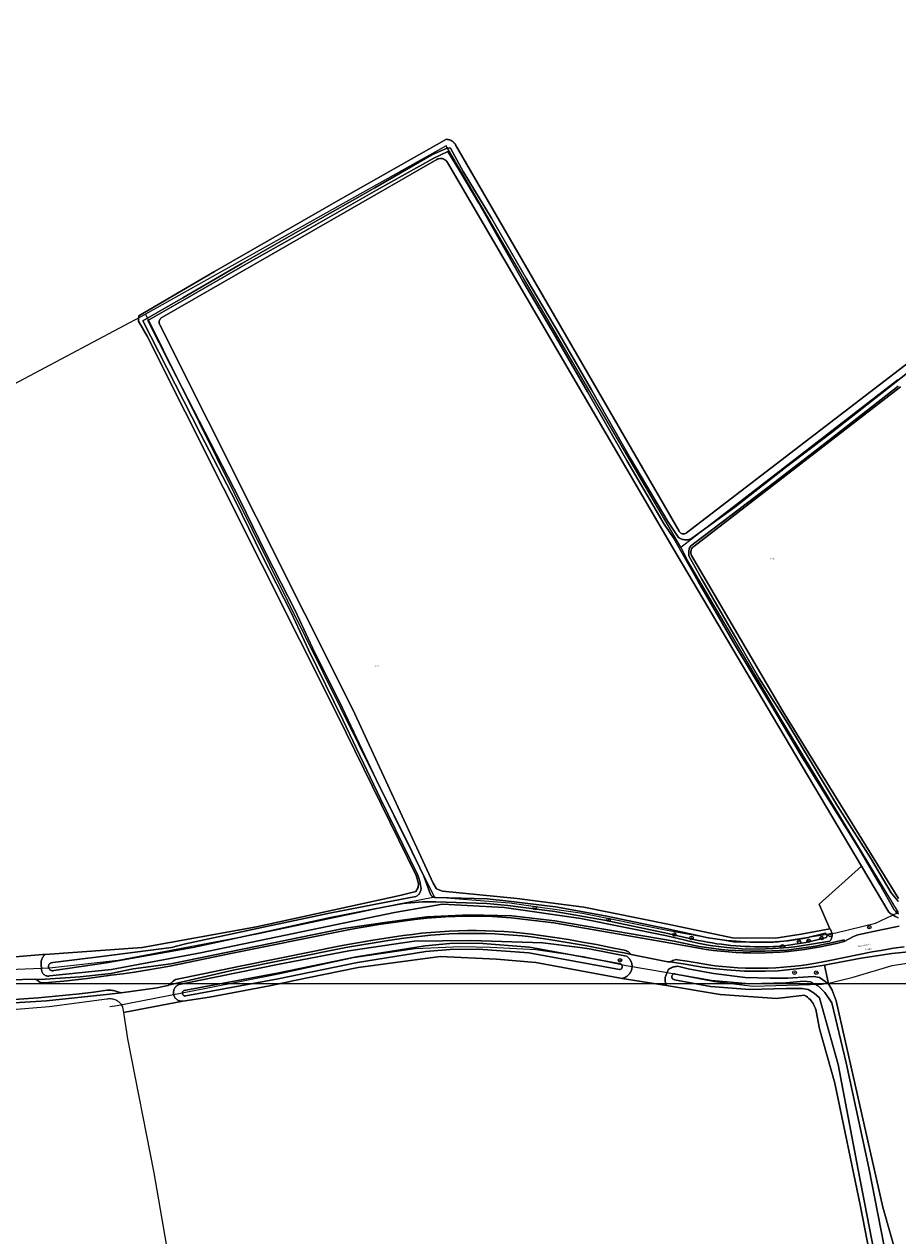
# Model space of a CAD drawing. Header units: metres. Extents: x 250001 to 257773, y 598992 to 609118.
# Tile 8 of 256: x 252124 to 252317, y 599936 to 600204. Entities that reach past the tile are written whole.
import ezdxf
from ezdxf.enums import TextEntityAlignment as Align
from ezdxf.lldxf.tags import DXFTag

# ---------------------------------------------------------------- set-up
doc = ezdxf.new("R2010")
doc.units = ezdxf.units.M
for name, color, linetype, lineweight in [('B-WE-GR-BOOM-S', 252, 'Continuous', 25), ('B-WE-GR-BOUWLAND-GV', 252, 'Continuous', 13), ('B-WE-GR-GRAS-GV', 252, 'Continuous', 13), ('B-WE-GR-GROENVOORZIENING-GV', 252, 'Continuous', 18), ('B-WE-KG-GRENS_PERCEEL-G', 150, 'KG-PERCEEL', 18), ('B-WE-KG-GRENS_PERCEEL-S', 150, 'Continuous', 25), ('B-WE-OG-TERREIN_ERF-GV', 7, 'Continuous', 18), ('B-WE-OG-TOPOGRAFIE-T18', 2, 'Continuous', 18), ('B-WE-OG-WATER-GV', 252, 'Continuous', 18), ('B-WE-OG-WATER_SLOOT-GV', 252, 'Continuous', 18), ('B-WE-VH-VERHARDING_GESLOTEN-GV', 252, 'Continuous', 18), ('B-WE-VH-VERHARDING_OPEN-GV', 252, 'Continuous', 18), ('N-WE-OG-GBKN-G', 7, 'Continuous', 25), ('X-XX-AL-REFERENTIE-G', 7, 'Continuous', 18)]:
    doc.layers.add(name, color=color, linetype=linetype, lineweight=lineweight)
doc.styles.add('NLCS-ISO', font='NLCS-ISO.ttf')
doc.styles.add('NLCS-ISO-ANNOTATIEF-T18', font='NLCS-ISO.ttf', dxfattribs={"height": 1.8})
doc.styles.get("Standard").update_dxf_attribs({"font": 'NLCS-ISO.ttf'})
tags = doc.linetypes.add('KG-PERCEEL', pattern='A,5.5,-2,["P",Standard,S=1.8,R=0,X=-0.5,Y=-0.9],-2,5.5,-2,[5,NLCS.SHX,S=0.75,R=0,X=0,Y=0],-2', length=19).pattern_tags.tags
tags[6] = DXFTag(74, 10)

# ---------------------------------------------------------------- blocks, each defined once
blk = doc.blocks.new('SKG-PERCEELNUMMER-SO')
at = {"style": 'NLCS-ISO', "oblique": 10, "flags": 1}
blk.add_attdef('GEMEENTECODE', text='', height=1.8, dxfattribs=at).set_placement((0, 2.6), align=Align.MIDDLE_CENTER)
at = {"style": 'NLCS-ISO', "oblique": 10}
blk.add_attdef('SECTIE', text='', height=1.8, dxfattribs=at).set_placement((-0.5, 0), align=Align.MIDDLE_RIGHT)
blk.add_attdef('PERCEELNUMMER', text='', height=1.8, dxfattribs=at).set_placement((0.5, 0), align=Align.MIDDLE_LEFT)
blk = doc.blocks.new('BS2021-132-Xref-KAD-20210617')
at = {"layer": 'B-WE-KG-GRENS_PERCEEL-G', "flags": 128}
for points in [[(252269.522, 600088.483), (252217.736, 600177.174), (252151.304, 600139.962)], [(252122.174, 600124.508), (252151.304, 600139.962)], [(252151.304, 600139.962), (252210.055, 600021.301), (252215.111, 600011.09)], [(252269.522, 600088.483), (252317.502, 600125.521)], [(252269.522, 600088.483), (252271.019, 600085.491), (252291.401, 600050.868), (252317.555, 600007.725)], [(252113.927, 599994.831), (252130.07, 599995.503), (252145.223, 599997.239), (252157.278, 599999.463), (252175.947, 600003.019), (252206.52, 600009.528), (252214.806, 600011.094)], [(252214.806, 600011.094), (252215.111, 600011.09)], [(252215.111, 600011.09), (252216.905, 600011.067), (252231.784, 600009.895), (252247.835, 600007.631), (252266.551, 600003.858), (252271.378, 600002.972)], [(252312.571, 600005.418), (252317.555, 600007.725)], [(252271.378, 600002.972), (252281.233, 600001.227), (252291.002, 600001.236), (252303.768, 600003.271), (252312.571, 600005.418)], [(252181.028, 599994.223), (252197.215, 599997.782), (252210.884, 599999.758), (252220.941, 600000.213), (252227.491, 600000.098), (252237.521, 599999.567), (252248.042, 599998.012), (252257.485, 599995.999), (252266.627, 599994.467), (252276.97, 599992.457), (252285.471, 599991.485), (252300.669, 599991.865)], [(252302.56, 599992.163), (252307.636, 599993.457), (252316.22, 599996.06), (252326.61, 599997.62), (252338.54, 599997.93), (252355.81, 599996.99), (252362.52, 599996.13)], [(252143.387, 599986.971), (252144.992, 599987.159), (252165.045, 599991.074), (252181.028, 599994.223)], [(252300.669, 599991.865), (252302.56, 599992.163)]]:
    blk.add_lwpolyline(points, dxfattribs=at)
at = {"layer": 'N-WE-OG-GBKN-G'}
blk.add_lwpolyline([(251305.421, 608118.318), (256711.718, 608118.318), (256711.718, 599991.994), (251305.421, 599991.994)], close=True, dxfattribs=at)
at = {"layer": 'B-WE-KG-GRENS_PERCEEL-S', "xscale": 0.2, "yscale": 0.2, "zscale": 0.2}
for p, values in [((252289.587, 600085.944), {'PERCEELNUMMER': '75', 'SECTIE': 'N'}), ((252202.328, 600062.223), {'PERCEELNUMMER': '76', 'SECTIE': 'N'}), ((252310.633, 599999.655), {'PERCEELNUMMER': '680', 'SECTIE': 'N'})]:
    blk.add_blockref('SKG-PERCEELNUMMER-SO', p, dxfattribs=at).add_auto_attribs(values)
blk = doc.blocks.new('SGR-BOOM_01-SO')
at = {"linetype": 'ByBlock', "lineweight": 18}
h = blk.add_hatch(color=0, dxfattribs=at)
h.dxf.hatch_style = 1
edge = h.paths.add_edge_path()
edge.add_arc((0, 0), 0.25, 0, 360)
at = {"color": 0, "linetype": 'ByBlock', "lineweight": 18}
for radius in [2, 0.25]:
    blk.add_circle((0, 0), radius, dxfattribs=at)
blk = doc.blocks.new('BS2021-132-Xref-BGT-GRIJS-20210617-aangepast')
at = {"layer": 'B-WE-GR-BOUWLAND-GV', "flags": 128}
for points in [[(252113.635, 599997.238), (252128.587, 599998.427), (252129.142, 599998.467), (252150.55, 600000), (252175.815, 600004.546), (252207.463, 600011.463), (252209.513, 600012.032), (252210.974, 600012.389), (252211.499, 600013.283), (252211.595, 600014.187), (252211.093, 600015.935), (252193.718, 600051.345), (252151.685, 600135.118), (252149.763, 600138.435), (252149.805, 600139.65), (252166.548, 600149.405), (252193.817, 600165.084), (252217.764, 600178.643), (252217.95, 600178.629), (252218.134, 600178.601), (252218.316, 600178.558), (252218.494, 600178.501), (252218.666, 600178.431), (252218.833, 600178.348), (252218.993, 600178.252), (252219.145, 600178.143), (252219.288, 600178.024), (252219.421, 600177.893), (252219.544, 600177.753), (252219.655, 600177.604), (252219.755, 600177.446), (252269.162, 600092.031), (252269.27, 600091.862), (252269.406, 600091.715), (252269.566, 600091.595), (252269.654, 600091.546), (252269.841, 600091.472), (252269.938, 600091.448), (252270.137, 600091.427), (252270.337, 600091.441), (252270.532, 600091.491), (252270.714, 600091.575), (252270.798, 600091.629), (252346.275, 600149.546)], [(252315.329, 599911.227), (252309.214, 599942.749), (252303.558, 599970.033), (252300.163, 599982.053), (252299.421, 599985.946), (252299.338, 599986.302), (252299.23, 599986.651), (252299.097, 599986.992), (252298.941, 599987.322), (252298.761, 599987.641), (252298.559, 599987.945), (252298.335, 599988.235), (252298.092, 599988.508), (252297.83, 599988.763), (252297.55, 599988.998), (252297.254, 599989.213), (252296.944, 599989.406), (252296.833, 599989.465), (252290.668, 599988.707), (252278.243, 599989.639), (252266.336, 599991.613), (252256.611, 599993.19), (252237.484, 599996.706), (252228.854, 599997.425), (252216.345, 599998.027), (252198.296, 599995.592), (252183.452, 599992.574), (252183.226, 599992.474), (252178.697, 599991.532), (252165.446, 599989.045), (252159.549, 599988.139), (252146.4, 599985.656), (252147.313, 599979.787), (252153.15, 599950.218), (252162.144, 599897.776)]]:
    blk.add_lwpolyline(points, dxfattribs=at)
at = {"layer": 'B-WE-GR-GRAS-GV', "flags": 128}
blk.add_lwpolyline([(252216.676, 600174.394), (252216.54, 600174.403), (252216.404, 600174.401), (252216.268, 600174.388), (252216.001, 600174.332), (252215.872, 600174.288), (252215.626, 600174.171), (252154.925, 600139.268), (252154.767, 600139.16), (252154.695, 600139.098), (252154.565, 600138.958), (252154.458, 600138.799), (252154.376, 600138.627), (252154.321, 600138.444), (252154.304, 600138.349), (252154.292, 600138.159), (252154.309, 600137.968), (252154.354, 600137.783), (252154.427, 600137.606), (252197.109, 600052.643), (252214.794, 600014.216), (252215.575, 600012.959), (252216.871, 600012.485), (252233.379, 600010.808), (252248.086, 600008.891), (252266.681, 600005.19), (252280.926, 600002.161), (252290.443, 600002.08), (252296.145, 600002.969), (252302.473, 600004.108), (252300.103, 600009.601), (252309.474, 600017.968), (252289.768, 600051.115), (252267.795, 600088.337), (252218.002, 600173.539), (252217.846, 600173.763), (252217.756, 600173.865), (252217.658, 600173.96), (252217.441, 600174.125), (252217.324, 600174.194), (252217.201, 600174.254), (252217.074, 600174.304), (252216.944, 600174.344), (252216.811, 600174.374)], close=True, dxfattribs=at)
blk.add_lwpolyline([(252318.056, 600123.915), (252272.385, 600088.668), (252272.207, 600088.508), (252272.053, 600088.325), (252271.928, 600088.121), (252271.833, 600087.901), (252271.798, 600087.787), (252271.752, 600087.552), (252271.742, 600087.433), (252271.748, 600087.193), (252271.788, 600086.958), (252271.821, 600086.842), (252271.91, 600086.621), (252292.112, 600052.09), (252317.655, 600010.853)], dxfattribs=at)
at = {"layer": 'B-WE-GR-GROENVOORZIENING-GV', "flags": 128}
for points in [[(252121.463, 599992.858), (252126.82, 599992.98), (252128.52, 599992.965), (252129.117, 599993.012), (252136.882, 599993.506), (252143.655, 599994.278), (252148.585, 599995.32), (252156.905, 599996.423), (252194.985, 600004.235), (252204.171, 600005.544), (252213.464, 600006.787), (252222.821, 600007.245), (252232.219, 600006.99), (252241.68, 600005.933), (252268.044, 600001.409), (252273.614, 600000.258), (252275.211, 600000.005), (252276.812, 599999.785), (252278.417, 599999.598), (252280.026, 599999.445), (252281.638, 599999.326), (252283.252, 599999.24), (252284.867, 599999.188), (252286.483, 599999.169), (252288.099, 599999.184), (252289.715, 599999.233), (252291.329, 599999.315), (252292.932, 599999.453), (252294.532, 599999.624), (252296.128, 599999.828), (252297.72, 600000.064), (252299.307, 600000.332), (252300.887, 600000.633), (252302.462, 600000.965), (252304.029, 600001.33), (252305.588, 600001.727), (252305.626, 600001.314), (252307.66, 600002.461), (252308.642, 600002.82), (252314.133, 600003.988), (252317.739, 600004.736)], [(252317.554, 600006.578), (252317.22, 600006.729), (252316.892, 600006.893), (252316.571, 600007.072), (252316.259, 600007.264), (252315.956, 600007.47), (252315.661, 600007.689), (252315.515, 600007.806), (252309.474, 600017.968), (252300.103, 600009.601), (252302.473, 600004.108), (252302.581, 600003.966), (252302.679, 600003.81), (252302.763, 600003.648), (252302.833, 600003.478), (252302.887, 600003.303), (252302.926, 600003.124), (252302.949, 600002.942), (252302.957, 600002.758), (252302.948, 600002.575), (252302.923, 600002.394), (252302.883, 600002.215), (252302.827, 600002.04), (252302.756, 600001.871), (252302.671, 600001.709), (252302.572, 600001.554), (252302.479, 600001.433), (252295.251, 600000.241), (252293.382, 600000.041), (252289.931, 599999.79), (252286.646, 599999.605), (252282.996, 599999.745), (252279.674, 600000.027), (252276.013, 600000.478), (252273.31, 600000.985), (252266.408, 600002.561), (252247.482, 600006.424), (252230.48, 600008.86), (252216.899, 600009.592), (252206.3, 600007.742), (252169.096, 600000), (252163.45, 599998.825), (252143.782, 599995.176), (252130.1, 599993.724), (252129.95, 599993.698), (252129.798, 599993.688), (252129.645, 599993.693), (252129.494, 599993.715), (252129.347, 599993.752), (252129.204, 599993.805), (252129.067, 599993.872), (252128.938, 599993.953), (252128.818, 599994.048), (252128.709, 599994.154), (252128.612, 599994.271), (252128.527, 599994.398), (252128.456, 599994.533), (252128.4, 599994.675), (252128.359, 599994.821), (252128.333, 599994.972), (252128.323, 599995.124), (252128.324, 599995.169), (252128.218, 599996.391), (252128.22, 599996.595), (252128.237, 599996.798), (252128.27, 599996.999), (252128.318, 599997.198), (252128.382, 599997.391), (252128.461, 599997.579), (252128.555, 599997.76), (252128.662, 599997.933), (252128.783, 599998.098), (252128.916, 599998.252), (252129.06, 599998.395), (252129.142, 599998.467), (252128.587, 599998.427), (252113.635, 599997.238)], [(252118.213, 599986), (252130.029, 599986.963), (252142.776, 599988.637), (252142.99, 599988.678), (252143.207, 599988.703), (252143.425, 599988.712), (252143.643, 599988.706), (252143.86, 599988.683), (252144.075, 599988.645), (252144.286, 599988.591), (252144.493, 599988.521), (252144.695, 599988.437), (252144.889, 599988.338), (252145.076, 599988.225), (252145.254, 599988.099), (252145.422, 599987.96), (252145.58, 599987.809), (252145.726, 599987.647), (252145.86, 599987.474), (252145.981, 599987.293), (252146.089, 599987.103), (252146.182, 599986.905), (252146.22, 599986.812), (252146.4, 599985.656), (252159.549, 599988.139), (252159.393, 599988.128), (252159.219, 599988.131), (252159.047, 599988.149), (252158.876, 599988.184), (252158.71, 599988.234), (252158.549, 599988.299), (252158.395, 599988.379), (252158.249, 599988.473), (252158.112, 599988.579), (252157.986, 599988.698), (252157.87, 599988.828), (252157.768, 599988.968), (252157.679, 599989.117), (252157.603, 599989.273), (252157.543, 599989.436), (252157.497, 599989.603), (252157.468, 599989.774), (252157.454, 599989.947), (252157.456, 599990.121), (252157.474, 599990.293), (252157.508, 599990.463), (252157.558, 599990.63), (252157.622, 599990.791), (252157.701, 599990.945), (252157.794, 599991.092), (252157.9, 599991.229), (252158.019, 599991.356), (252158.148, 599991.472), (252158.288, 599991.575), (252158.436, 599991.665), (252158.592, 599991.741), (252158.755, 599991.802), (252180.477, 599996.283), (252196.199, 599999.281), (252201.158, 600000), (252210.6, 600001.369), (252223.175, 600001.536), (252239.06, 600001.034), (252247.191, 600000), (252249.259, 599999.737), (252257.517, 599998.126), (252257.687, 599998.006), (252257.848, 599997.874), (252257.999, 599997.73), (252258.138, 599997.575), (252258.264, 599997.409), (252258.378, 599997.235), (252258.478, 599997.052), (252258.563, 599996.862), (252258.634, 599996.666), (252258.689, 599996.465), (252258.729, 599996.261), (252258.753, 599996.054), (252258.761, 599995.846), (252258.753, 599995.637), (252258.73, 599995.431), (252258.69, 599995.226), (252258.635, 599995.025), (252258.564, 599994.829), (252258.479, 599994.639), (252258.379, 599994.456), (252258.266, 599994.281), (252258.14, 599994.116), (252258.001, 599993.96), (252257.851, 599993.816), (252257.69, 599993.684), (252257.519, 599993.564), (252257.34, 599993.458), (252257.153, 599993.366), (252256.96, 599993.289), (252256.761, 599993.226), (252256.611, 599993.19), (252266.336, 599991.613), (252266.251, 599991.818), (252266.182, 599992.028), (252266.127, 599992.243), (252266.089, 599992.461), (252266.066, 599992.681), (252266.059, 599992.903), (252266.068, 599993.124), (252266.093, 599993.344), (252266.133, 599993.562), (252266.19, 599993.776), (252266.262, 599993.986), (252266.265, 599993.993), (252266.844, 599995.183), (252267.038, 599995.315), (252267.241, 599995.434), (252267.451, 599995.538), (252267.668, 599995.629), (252267.89, 599995.704), (252268.117, 599995.764), (252268.348, 599995.808), (252268.581, 599995.837), (252268.797, 599995.849), (252271.144, 599995.264), (252276.758, 599994.226), (252283.758, 599993.375), (252289.246, 599993.244), (252293.154, 599993.222), (252297.657, 599993.539), (252298.915, 599993.56), (252300.179, 599993.37), (252302.127, 599991.973), (252301.268, 599996.117), (252301.241, 599996.112), (252298.428, 599995.629), (252291.068, 599994.828), (252288.176, 599994.765), (252283.634, 599994.807), (252279.693, 599995.033), (252276.622, 599995.345), (252274.232, 599995.683), (252270.525, 599996.305), (252267.181, 599996.856), (252267.13, 599996.843), (252266.979, 599996.826), (252266.829, 599996.831), (252266.643, 599996.867), (252263.008, 599997.57), (252258.573, 599998.437), (252257.009, 599998.826), (252254.009, 599999.37), (252248.385, 600000.46), (252241.345, 600001.63), (252238.475, 600002.087), (252236.477, 600002.348), (252234.474, 600002.572), (252232.467, 600002.758), (252230.456, 600002.906), (252228.444, 600003.016), (252226.43, 600003.088), (252224.414, 600003.122), (252222.399, 600003.119), (252220.383, 600003.077), (252218.369, 600002.997), (252216.357, 600002.88), (252214.348, 600002.725), (252212.341, 600002.531), (252210.339, 600002.3), (252208.341, 600002.032), (252204.913, 600001.565), (252195.548, 599999.992), (252170.652, 599994.99), (252156.316, 599991.644), (252156.297, 599991.635), (252155.83, 599991.537), (252153.823, 599991.116), (252145.928, 599990.011), (252143.297, 599989.711), (252129.43, 599988.241), (252108.989, 599986.969)]]:
    blk.add_lwpolyline(points, dxfattribs=at)
at = {"layer": 'B-WE-OG-TERREIN_ERF-GV', "flags": 128}
blk.add_lwpolyline([(252321.306, 599999.229), (252316.134, 599998.675), (252309.35, 599997.643), (252302.752, 599996.372), (252301.268, 599996.117), (252302.127, 599991.973), (252302.983, 599990.585), (252303.829, 599988.249), (252314.171, 599942.588), (252317.408, 599931.187)], dxfattribs=at)
at = {"layer": 'B-WE-OG-WATER-GV', "flags": 128}
for points in [[(252317.545, 600010.189), (252317.448, 600010.35), (252315.968, 600012.116), (252311.402, 600019.833), (252304.2, 600031.201), (252298.538, 600040.568), (252293.172, 600049.551), (252286.8, 600059.594), (252282.016, 600067.936), (252274.206, 600081.382), (252271.385, 600086.445), (252271.382, 600086.457), (252271.33, 600086.666), (252271.294, 600086.877), (252271.274, 600087.091), (252271.27, 600087.305), (252271.282, 600087.52), (252271.31, 600087.732), (252271.354, 600087.943), (252271.413, 600088.149), (252271.487, 600088.35), (252271.576, 600088.545), (252271.68, 600088.734), (252272.612, 600089.451), (252290.372, 600102.917), (252301.353, 600111.383), (252312.078, 600119.788), (252317.542, 600124.064)], [(252324.93, 600131.225), (252316.451, 600124.494), (252302.757, 600113.777), (252292.654, 600106.083), (252281.448, 600097.342), (252271.908, 600090.422), (252271.725, 600090.33), (252271.536, 600090.254), (252271.341, 600090.192), (252271.143, 600090.146), (252270.941, 600090.115), (252270.737, 600090.1), (252270.533, 600090.102), (252270.33, 600090.119), (252270.128, 600090.152), (252269.93, 600090.201), (252269.736, 600090.265), (252269.548, 600090.344), (252269.366, 600090.438), (252269.193, 600090.545), (252269.038, 600090.659), (252266.692, 600094.138), (252258.437, 600108.116), (252249.779, 600123.291), (252242.742, 600135.525), (252235.474, 600147.798), (252227.702, 600161.204), (252221.45, 600171.54), (252218.653, 600176.652), (252218.094, 600176.763), (252214.56, 600175.187), (252201.925, 600167.927), (252187.117, 600159.492), (252172.578, 600151.216), (252159.505, 600143.569), (252150.683, 600138.501), (252155.984, 600128.112), (252163.468, 600113.521), (252171.171, 600098.639), (252177.055, 600086.596), (252183.455, 600074.086), (252187.3, 600065.832), (252194.864, 600050.357), (252203.188, 600032.883), (252211.462, 600015.979), (252211.472, 600015.952), (252211.621, 600015.532), (252211.755, 600015.106), (252211.873, 600014.677), (252211.976, 600014.243), (252212.063, 600013.806), (252212.135, 600013.365), (252212.136, 600013.354), (252212.15, 600013.174), (252212.148, 600012.993), (252212.129, 600012.813), (252212.095, 600012.636), (252212.045, 600012.462), (252211.981, 600012.293), (252211.901, 600012.131), (252211.808, 600011.976), (252211.701, 600011.83), (252211.582, 600011.694), (252211.451, 600011.569), (252211.309, 600011.456), (252211.159, 600011.356), (252211, 600011.27), (252204.061, 600009.966), (252191.943, 600007.602), (252178, 600004.616), (252160.149, 600000.798), (252157.012, 600000), (252141.583, 599997.992), (252130.823, 599996.677), (252130.504, 599996.63), (252130.396, 599996.594), (252130.288, 599996.541), (252130.189, 599996.475), (252130.099, 599996.396), (252130.02, 599996.306), (252129.955, 599996.205), (252129.903, 599996.098), (252129.866, 599995.984), (252129.844, 599995.866), (252129.839, 599995.747), (252129.849, 599995.627), (252129.875, 599995.51), (252129.916, 599995.398), (252129.972, 599995.292), (252130.042, 599995.195), (252130.124, 599995.108), (252130.217, 599995.032), (252130.319, 599994.97), (252130.429, 599994.922), (252130.543, 599994.888), (252130.662, 599994.871), (252130.782, 599994.869), (252130.9, 599994.883), (252131.016, 599994.913), (252142.624, 599996.653), (252161.707, 600000), (252178.465, 600003.648), (252192.138, 600006.621), (252204.249, 600008.984), (252208.177, 600009.722), (252209.033, 600009.825), (252209.89, 600009.912), (252210.749, 600009.983), (252211.609, 600010.038), (252212.47, 600010.077), (252213.332, 600010.1), (252214.194, 600010.107), (252215.055, 600010.098), (252215.406, 600010.089), (252226.676, 600009.746), (252231.337, 600009.288), (252241.668, 600007.991), (252252.664, 600006.033), (252266.011, 600003.223), (252273.343, 600001.578), (252274.376, 600001.371), (252275.407, 600001.181), (252276.442, 600001.007), (252277.479, 600000.848), (252278.519, 600000.706), (252279.561, 600000.58), (252280.604, 600000.47), (252281.65, 600000.376), (252282.696, 600000.298), (252283.744, 600000.237), (252284.792, 600000.192), (252285.841, 600000.163), (252286.89, 600000.15), (252287.939, 600000.153), (252288.988, 600000.173), (252290.035, 600000.209), (252290.45, 600000.228), (252291.421, 600000.307), (252292.38, 600000.402), (252293.337, 600000.514), (252294.292, 600000.641), (252295.245, 600000.785), (252296.196, 600000.944), (252297.143, 600001.12), (252298.087, 600001.312), (252299.029, 600001.519), (252299.966, 600001.743), (252300.899, 600001.982), (252301.676, 600002.194), (252301.694, 600002.214), (252301.75, 600002.293), (252301.792, 600002.381), (252301.82, 600002.474), (252301.832, 600002.57), (252301.828, 600002.667), (252301.808, 600002.762), (252301.772, 600002.853), (252301.723, 600002.936), (252301.66, 600003.01), (252301.586, 600003.074), (252301.503, 600003.123), (252301.413, 600003.159), (252300.643, 600002.949), (252299.726, 600002.714), (252298.805, 600002.494), (252297.88, 600002.29), (252296.952, 600002.102), (252296.021, 600001.929), (252295.088, 600001.772), (252294.152, 600001.631), (252293.213, 600001.506), (252292.273, 600001.397), (252291.33, 600001.303), (252290.387, 600001.226), (252289.995, 600001.208), (252288.962, 600001.173), (252287.928, 600001.153), (252286.894, 600001.15), (252285.861, 600001.163), (252284.827, 600001.191), (252283.794, 600001.236), (252282.762, 600001.296), (252281.731, 600001.373), (252280.701, 600001.465), (252279.673, 600001.574), (252278.647, 600001.698), (252277.623, 600001.838), (252276.601, 600001.994), (252275.581, 600002.166), (252274.565, 600002.353), (252273.551, 600002.557), (252266.224, 600004.2), (252252.854, 600007.015), (252241.818, 600008.98), (252231.448, 600010.282), (252226.74, 600010.744), (252215.327, 600011.092), (252215.305, 600011.091), (252215.171, 600011.093), (252215.038, 600011.111), (252214.909, 600011.145), (252214.784, 600011.194), (252214.666, 600011.258), (252214.557, 600011.335), (252214.457, 600011.424), (252214.369, 600011.525), (252214.293, 600011.636), (252214.231, 600011.755), (252212.746, 600015.792), (252210.115, 600021.3), (252202.225, 600037.111), (252194.81, 600052.924), (252188.206, 600066.254), (252184.354, 600074.525), (252177.95, 600087.043), (252172.064, 600099.089), (252164.357, 600113.979), (252156.874, 600128.568), (252151.794, 600138.562), (252160.032, 600143.333), (252174.613, 600151.696), (252187.334, 600158.865), (252202.317, 600167.365), (252214.957, 600174.486), (252218.069, 600175.961), (252220.7, 600171.598), (252224.949, 600164.523), (252234.611, 600147.293), (252241.878, 600135.021), (252248.911, 600122.794), (252257.573, 600107.614), (252265.849, 600093.599), (252267.952, 600090.554), (252273.337, 600080.887), (252281.152, 600067.434), (252289.206, 600054.054), (252296.202, 600042.302), (252303.079, 600031.198), (252309.007, 600021.685), (252313.484, 600013.909), (252316.687, 600008.312), (252316.822, 600008.15), (252317.001, 600007.958), (252317.192, 600007.778), (252317.393, 600007.609), (252317.604, 600007.453)], [(252314.42, 599933.987), (252311.05, 599951.336), (252306.061, 599974.524), (252302.903, 599987.78), (252301.347, 599990.069), (252299.938, 599991.45), (252298.179, 599992.395), (252296.69, 599992.556), (252292.76, 599992.222), (252284.709, 599991.977), (252276.288, 599992.685), (252268.386, 599994.139), (252268.318, 599994.152), (252268.149, 599994.206), (252268.132, 599994.204), (252268.03, 599994.184), (252267.933, 599994.149), (252267.843, 599994.1), (252267.762, 599994.037), (252267.691, 599993.962), (252267.632, 599993.877), (252267.588, 599993.784), (252267.558, 599993.685), (252267.544, 599993.583), (252267.546, 599993.48), (252267.563, 599993.378), (252267.597, 599993.281), (252267.644, 599993.19), (252267.706, 599993.107), (252267.779, 599993.034), (252267.863, 599992.974), (252267.955, 599992.928), (252268.053, 599992.896), (252268.124, 599992.886), (252268.155, 599992.88), (252276.118, 599991.415), (252284.674, 599990.695), (252292.782, 599990.942), (252296.352, 599990.952), (252297.692, 599990.732), (252298.959, 599989.918), (252300.152, 599988.88), (252304.285, 599974.163), (252308.74, 599950.893), (252313.119, 599928.069)]]:
    blk.add_lwpolyline(points, dxfattribs=at)
blk.add_lwpolyline([(252236.094, 600000.085), (252224.808, 600000.955), (252218.53, 600000.862), (252213.084, 600000.392), (252197.916, 599997.957), (252180.344, 599994.331), (252159.844, 599990.535), (252159.753, 599990.488), (252159.67, 599990.427), (252159.598, 599990.354), (252159.538, 599990.271), (252159.491, 599990.179), (252159.46, 599990.081), (252159.444, 599989.979), (252159.444, 599989.877), (252159.459, 599989.775), (252159.491, 599989.677), (252159.537, 599989.585), (252159.596, 599989.502), (252159.668, 599989.429), (252159.751, 599989.367), (252159.842, 599989.32), (252159.939, 599989.287), (252160.013, 599989.272), (252160.176, 599989.295), (252180.602, 599993.077), (252198.147, 599996.697), (252213.24, 599999.121), (252218.595, 599999.582), (252224.768, 599999.674), (252235.929, 599998.813), (252255.952, 599995.126), (252256.054, 599995.136), (252256.153, 599995.161), (252256.247, 599995.202), (252256.334, 599995.257), (252256.411, 599995.324), (252256.477, 599995.403), (252256.529, 599995.49), (252256.567, 599995.585), (252256.59, 599995.685), (252256.598, 599995.787), (252256.589, 599995.889), (252256.564, 599995.989), (252256.525, 599996.083), (252256.471, 599996.17), (252256.404, 599996.248), (252256.326, 599996.314), (252256.238, 599996.367), (252256.208, 599996.382)], close=True, dxfattribs=at)
at = {"layer": 'B-WE-OG-WATER_SLOOT-GV', "flags": 128}
for points in [[(252317.655, 600010.853), (252292.112, 600052.09), (252271.91, 600086.621), (252271.821, 600086.842), (252271.788, 600086.958), (252271.748, 600087.193), (252271.742, 600087.433), (252271.752, 600087.552), (252271.798, 600087.787), (252271.833, 600087.901), (252271.928, 600088.121), (252272.053, 600088.325), (252272.207, 600088.508), (252272.385, 600088.668), (252318.056, 600123.915)], [(252346.275, 600149.546), (252270.798, 600091.629), (252270.714, 600091.575), (252270.532, 600091.491), (252270.337, 600091.441), (252270.137, 600091.427), (252269.938, 600091.448), (252269.841, 600091.472), (252269.654, 600091.546), (252269.566, 600091.595), (252269.406, 600091.715), (252269.27, 600091.862), (252269.162, 600092.031), (252219.755, 600177.446), (252219.655, 600177.604), (252219.544, 600177.753), (252219.421, 600177.893), (252219.288, 600178.024), (252219.145, 600178.143), (252218.993, 600178.252), (252218.833, 600178.348), (252218.666, 600178.431), (252218.494, 600178.501), (252218.316, 600178.558), (252218.134, 600178.601), (252217.95, 600178.629), (252217.764, 600178.643), (252193.817, 600165.084), (252166.548, 600149.405), (252149.805, 600139.65), (252149.763, 600138.435), (252151.685, 600135.118), (252193.718, 600051.345), (252211.093, 600015.935), (252211.595, 600014.187), (252211.499, 600013.283), (252210.974, 600012.389), (252209.513, 600012.032), (252207.463, 600011.463), (252175.815, 600004.546), (252150.55, 600000), (252129.142, 599998.467), (252129.06, 599998.395), (252128.916, 599998.252), (252128.783, 599998.098), (252128.662, 599997.933), (252128.555, 599997.76), (252128.461, 599997.579), (252128.382, 599997.391), (252128.318, 599997.198), (252128.27, 599996.999), (252128.237, 599996.798), (252128.22, 599996.595), (252128.218, 599996.391), (252128.324, 599995.169), (252128.323, 599995.124), (252128.333, 599994.972), (252128.359, 599994.821), (252128.4, 599994.675), (252128.456, 599994.533), (252128.527, 599994.398), (252128.612, 599994.271), (252128.709, 599994.154), (252128.818, 599994.048), (252128.938, 599993.953), (252129.067, 599993.872), (252129.204, 599993.805), (252129.347, 599993.752), (252129.494, 599993.715), (252129.645, 599993.693), (252129.798, 599993.688), (252129.95, 599993.698), (252130.1, 599993.724), (252143.782, 599995.176), (252163.45, 599998.825), (252169.096, 600000), (252206.3, 600007.742), (252216.899, 600009.592), (252230.48, 600008.86), (252247.482, 600006.424), (252266.408, 600002.561), (252273.31, 600000.985), (252276.013, 600000.478), (252279.674, 600000.027), (252282.996, 599999.745), (252286.646, 599999.605), (252289.931, 599999.79), (252293.382, 600000.041), (252295.251, 600000.241), (252302.479, 600001.433), (252302.572, 600001.554), (252302.671, 600001.709), (252302.756, 600001.871), (252302.827, 600002.04), (252302.883, 600002.215), (252302.923, 600002.394), (252302.948, 600002.575), (252302.957, 600002.758), (252302.949, 600002.942), (252302.926, 600003.124), (252302.887, 600003.303), (252302.833, 600003.478), (252302.763, 600003.648), (252302.679, 600003.81), (252302.581, 600003.966), (252302.473, 600004.108), (252296.145, 600002.969), (252290.443, 600002.08), (252280.926, 600002.161), (252266.681, 600005.19), (252248.086, 600008.891), (252233.379, 600010.808), (252216.871, 600012.485), (252215.575, 600012.959), (252214.794, 600014.216), (252197.109, 600052.643), (252154.427, 600137.606), (252154.354, 600137.783), (252154.309, 600137.968), (252154.292, 600138.159), (252154.304, 600138.349), (252154.321, 600138.444), (252154.376, 600138.627), (252154.458, 600138.799), (252154.565, 600138.958), (252154.695, 600139.098), (252154.767, 600139.16), (252154.925, 600139.268), (252215.626, 600174.171), (252215.872, 600174.288), (252216.001, 600174.332), (252216.268, 600174.388), (252216.404, 600174.401), (252216.54, 600174.403), (252216.676, 600174.394), (252216.811, 600174.374), (252216.944, 600174.344), (252217.074, 600174.304), (252217.201, 600174.254), (252217.324, 600174.194), (252217.441, 600174.125), (252217.658, 600173.96), (252217.756, 600173.865), (252217.846, 600173.763), (252218.002, 600173.539), (252267.795, 600088.337), (252289.768, 600051.115), (252309.474, 600017.968), (252315.515, 600007.806), (252315.661, 600007.689), (252315.956, 600007.47), (252316.259, 600007.264), (252316.571, 600007.072), (252316.892, 600006.893), (252317.22, 600006.729), (252317.554, 600006.578)], [(252317.542, 600124.064), (252312.078, 600119.788), (252301.353, 600111.383), (252290.372, 600102.917), (252272.612, 600089.451), (252271.68, 600088.734), (252271.576, 600088.545), (252271.487, 600088.35), (252271.413, 600088.149), (252271.354, 600087.943), (252271.31, 600087.732), (252271.282, 600087.52), (252271.27, 600087.305), (252271.274, 600087.091), (252271.294, 600086.877), (252271.33, 600086.666), (252271.382, 600086.457), (252271.385, 600086.445), (252274.206, 600081.382), (252282.016, 600067.936), (252286.8, 600059.594), (252293.172, 600049.551), (252298.538, 600040.568), (252304.2, 600031.201), (252311.402, 600019.833), (252315.968, 600012.116), (252317.448, 600010.35), (252317.545, 600010.189)], [(252317.604, 600007.453), (252317.393, 600007.609), (252317.192, 600007.778), (252317.001, 600007.958), (252316.822, 600008.15), (252316.687, 600008.312), (252313.484, 600013.909), (252309.007, 600021.685), (252303.079, 600031.198), (252296.202, 600042.302), (252289.206, 600054.054), (252281.152, 600067.434), (252273.337, 600080.887), (252267.952, 600090.554), (252265.849, 600093.599), (252257.573, 600107.614), (252248.911, 600122.794), (252241.878, 600135.021), (252234.611, 600147.293), (252224.949, 600164.523), (252220.7, 600171.598), (252218.069, 600175.961), (252214.957, 600174.486), (252202.317, 600167.365), (252187.334, 600158.865), (252174.613, 600151.696), (252160.032, 600143.333), (252151.794, 600138.562), (252156.874, 600128.568), (252164.357, 600113.979), (252172.064, 600099.089), (252177.95, 600087.043), (252184.354, 600074.525), (252188.206, 600066.254), (252194.81, 600052.924), (252202.225, 600037.111), (252210.115, 600021.3), (252212.746, 600015.792), (252214.231, 600011.755), (252214.293, 600011.636), (252214.369, 600011.525), (252214.457, 600011.424), (252214.557, 600011.335), (252214.666, 600011.258), (252214.784, 600011.194), (252214.909, 600011.145), (252215.038, 600011.111), (252215.171, 600011.093), (252215.305, 600011.091), (252215.327, 600011.092), (252226.74, 600010.744), (252231.448, 600010.282), (252241.818, 600008.98), (252252.854, 600007.015), (252266.224, 600004.2), (252273.551, 600002.557), (252274.565, 600002.353), (252275.581, 600002.166), (252276.601, 600001.994), (252277.623, 600001.838), (252278.647, 600001.698), (252279.673, 600001.574), (252280.701, 600001.465), (252281.731, 600001.373), (252282.762, 600001.296), (252283.794, 600001.236), (252284.827, 600001.191), (252285.861, 600001.163), (252286.894, 600001.15), (252287.928, 600001.153), (252288.962, 600001.173), (252289.995, 600001.208), (252290.387, 600001.226), (252291.33, 600001.303), (252292.273, 600001.397), (252293.213, 600001.506), (252294.152, 600001.631), (252295.088, 600001.772), (252296.021, 600001.929), (252296.952, 600002.102), (252297.88, 600002.29), (252298.805, 600002.494), (252299.726, 600002.714), (252300.643, 600002.949), (252301.413, 600003.159), (252301.503, 600003.123), (252301.586, 600003.074), (252301.66, 600003.01), (252301.723, 600002.936), (252301.772, 600002.853), (252301.808, 600002.762), (252301.828, 600002.667), (252301.832, 600002.57), (252301.82, 600002.474), (252301.792, 600002.381), (252301.75, 600002.293), (252301.694, 600002.214), (252301.676, 600002.194), (252300.899, 600001.982), (252299.966, 600001.743), (252299.029, 600001.519), (252298.087, 600001.312), (252297.143, 600001.12), (252296.196, 600000.944), (252295.245, 600000.785), (252294.292, 600000.641), (252293.337, 600000.514), (252292.38, 600000.402), (252291.421, 600000.307), (252290.45, 600000.228), (252290.035, 600000.209), (252288.988, 600000.173), (252287.939, 600000.153), (252286.89, 600000.15), (252285.841, 600000.163), (252284.792, 600000.192), (252283.744, 600000.237), (252282.696, 600000.298), (252281.65, 600000.376), (252280.604, 600000.47), (252279.561, 600000.58), (252278.519, 600000.706), (252277.479, 600000.848), (252276.442, 600001.007), (252275.407, 600001.181), (252274.376, 600001.371), (252273.343, 600001.578), (252266.011, 600003.223), (252252.664, 600006.033), (252241.668, 600007.991), (252231.337, 600009.288), (252226.676, 600009.746), (252215.406, 600010.089), (252215.055, 600010.098), (252214.194, 600010.107), (252213.332, 600010.1), (252212.47, 600010.077), (252211.609, 600010.038), (252210.749, 600009.983), (252209.89, 600009.912), (252209.033, 600009.825), (252208.177, 600009.722), (252204.249, 600008.984), (252192.138, 600006.621), (252178.465, 600003.648), (252161.707, 600000), (252142.624, 599996.653), (252131.016, 599994.913), (252130.9, 599994.883), (252130.782, 599994.869), (252130.662, 599994.871), (252130.543, 599994.888), (252130.429, 599994.922), (252130.319, 599994.97), (252130.217, 599995.032), (252130.124, 599995.108), (252130.042, 599995.195), (252129.972, 599995.292), (252129.916, 599995.398), (252129.875, 599995.51), (252129.849, 599995.627), (252129.839, 599995.747), (252129.844, 599995.866), (252129.866, 599995.984), (252129.903, 599996.098), (252129.955, 599996.205), (252130.02, 599996.306), (252130.099, 599996.396), (252130.189, 599996.475), (252130.288, 599996.541), (252130.396, 599996.594), (252130.504, 599996.63), (252130.823, 599996.677), (252141.583, 599997.992), (252157.012, 600000), (252160.149, 600000.798), (252178, 600004.616), (252191.943, 600007.602), (252204.061, 600009.966), (252211, 600011.27), (252211.159, 600011.356), (252211.309, 600011.456), (252211.451, 600011.569), (252211.582, 600011.694), (252211.701, 600011.83), (252211.808, 600011.976), (252211.901, 600012.131), (252211.981, 600012.293), (252212.045, 600012.462), (252212.095, 600012.636), (252212.129, 600012.813), (252212.148, 600012.993), (252212.15, 600013.174), (252212.136, 600013.354), (252212.135, 600013.365), (252212.063, 600013.806), (252211.976, 600014.243), (252211.873, 600014.677), (252211.755, 600015.106), (252211.621, 600015.532), (252211.472, 600015.952), (252211.462, 600015.979), (252203.188, 600032.883), (252194.864, 600050.357), (252187.3, 600065.832), (252183.455, 600074.086), (252177.055, 600086.596), (252171.171, 600098.639), (252163.468, 600113.521), (252155.984, 600128.112), (252150.683, 600138.501), (252159.505, 600143.569), (252172.578, 600151.216), (252187.117, 600159.492), (252201.925, 600167.927), (252214.56, 600175.187), (252218.094, 600176.763), (252218.653, 600176.652), (252221.45, 600171.54), (252227.702, 600161.204), (252235.474, 600147.798), (252242.742, 600135.525), (252249.779, 600123.291), (252258.437, 600108.116), (252266.692, 600094.138), (252269.038, 600090.659), (252269.193, 600090.545), (252269.366, 600090.438), (252269.548, 600090.344), (252269.736, 600090.265), (252269.93, 600090.201), (252270.128, 600090.152), (252270.33, 600090.119), (252270.533, 600090.102), (252270.737, 600090.1), (252270.941, 600090.115), (252271.143, 600090.146), (252271.341, 600090.192), (252271.536, 600090.254), (252271.725, 600090.33), (252271.908, 600090.422), (252281.448, 600097.342), (252292.654, 600106.083), (252302.757, 600113.777), (252316.451, 600124.494), (252324.93, 600131.225)], [(252317.408, 599931.187), (252314.171, 599942.588), (252303.829, 599988.249), (252302.983, 599990.585), (252302.127, 599991.973), (252300.179, 599993.37), (252298.915, 599993.56), (252297.657, 599993.539), (252293.154, 599993.222), (252289.246, 599993.244), (252283.758, 599993.375), (252276.758, 599994.226), (252271.144, 599995.264), (252268.797, 599995.849), (252268.581, 599995.837), (252268.348, 599995.808), (252268.117, 599995.764), (252267.89, 599995.704), (252267.668, 599995.629), (252267.451, 599995.538), (252267.241, 599995.434), (252267.038, 599995.315), (252266.844, 599995.183), (252266.265, 599993.993), (252266.262, 599993.986), (252266.19, 599993.776), (252266.133, 599993.562), (252266.093, 599993.344), (252266.068, 599993.124), (252266.059, 599992.903), (252266.066, 599992.681), (252266.089, 599992.461), (252266.127, 599992.243), (252266.182, 599992.028), (252266.251, 599991.818), (252266.336, 599991.613), (252278.243, 599989.639), (252290.668, 599988.707), (252296.833, 599989.465), (252296.944, 599989.406), (252297.254, 599989.213), (252297.55, 599988.998), (252297.83, 599988.763), (252298.092, 599988.508), (252298.335, 599988.235), (252298.559, 599987.945), (252298.761, 599987.641), (252298.941, 599987.322), (252299.097, 599986.992), (252299.23, 599986.651), (252299.338, 599986.302), (252299.421, 599985.946), (252300.163, 599982.053), (252303.558, 599970.033), (252309.214, 599942.749), (252315.329, 599911.227)], [(252313.119, 599928.069), (252308.74, 599950.893), (252304.285, 599974.163), (252300.152, 599988.88), (252298.959, 599989.918), (252297.692, 599990.732), (252296.352, 599990.952), (252292.782, 599990.942), (252284.674, 599990.695), (252276.118, 599991.415), (252268.155, 599992.88), (252268.124, 599992.886), (252268.053, 599992.896), (252267.955, 599992.928), (252267.863, 599992.974), (252267.779, 599993.034), (252267.706, 599993.107), (252267.644, 599993.19), (252267.597, 599993.281), (252267.563, 599993.378), (252267.546, 599993.48), (252267.544, 599993.583), (252267.558, 599993.685), (252267.588, 599993.784), (252267.632, 599993.877), (252267.691, 599993.962), (252267.762, 599994.037), (252267.843, 599994.1), (252267.933, 599994.149), (252268.03, 599994.184), (252268.132, 599994.204), (252268.149, 599994.206), (252268.318, 599994.152), (252268.386, 599994.139), (252276.288, 599992.685), (252284.709, 599991.977), (252292.76, 599992.222), (252296.69, 599992.556), (252298.179, 599992.395), (252299.938, 599991.45), (252301.347, 599990.069), (252302.903, 599987.78), (252306.061, 599974.524), (252311.05, 599951.336), (252314.42, 599933.987)]]:
    blk.add_lwpolyline(points, dxfattribs=at)
for points in [[(252239.06, 600001.034), (252223.175, 600001.536), (252210.6, 600001.369), (252201.158, 600000), (252196.199, 599999.281), (252180.477, 599996.283), (252158.755, 599991.802), (252158.592, 599991.741), (252158.436, 599991.665), (252158.288, 599991.575), (252158.148, 599991.472), (252158.019, 599991.356), (252157.9, 599991.229), (252157.794, 599991.092), (252157.701, 599990.945), (252157.622, 599990.791), (252157.558, 599990.63), (252157.508, 599990.463), (252157.474, 599990.293), (252157.456, 599990.121), (252157.454, 599989.947), (252157.468, 599989.774), (252157.497, 599989.603), (252157.543, 599989.436), (252157.603, 599989.273), (252157.679, 599989.117), (252157.768, 599988.968), (252157.87, 599988.828), (252157.986, 599988.698), (252158.112, 599988.579), (252158.249, 599988.473), (252158.395, 599988.379), (252158.549, 599988.299), (252158.71, 599988.234), (252158.876, 599988.184), (252159.047, 599988.149), (252159.219, 599988.131), (252159.393, 599988.128), (252159.549, 599988.139), (252165.446, 599989.045), (252178.697, 599991.532), (252183.226, 599992.474), (252183.452, 599992.574), (252198.296, 599995.592), (252216.345, 599998.027), (252228.854, 599997.425), (252237.484, 599996.706), (252256.611, 599993.19), (252256.761, 599993.226), (252256.96, 599993.289), (252257.153, 599993.366), (252257.34, 599993.458), (252257.519, 599993.564), (252257.69, 599993.684), (252257.851, 599993.816), (252258.001, 599993.96), (252258.14, 599994.116), (252258.266, 599994.281), (252258.379, 599994.456), (252258.479, 599994.639), (252258.564, 599994.829), (252258.635, 599995.025), (252258.69, 599995.226), (252258.73, 599995.431), (252258.753, 599995.637), (252258.761, 599995.846), (252258.753, 599996.054), (252258.729, 599996.261), (252258.689, 599996.465), (252258.634, 599996.666), (252258.563, 599996.862), (252258.478, 599997.052), (252258.378, 599997.235), (252258.264, 599997.409), (252258.138, 599997.575), (252257.999, 599997.73), (252257.848, 599997.874), (252257.687, 599998.006), (252257.517, 599998.126), (252249.259, 599999.737), (252247.191, 600000)], [(252218.53, 600000.862), (252224.808, 600000.955), (252236.094, 600000.085), (252256.208, 599996.382), (252256.238, 599996.367), (252256.326, 599996.314), (252256.404, 599996.248), (252256.471, 599996.17), (252256.525, 599996.083), (252256.564, 599995.989), (252256.589, 599995.889), (252256.598, 599995.787), (252256.59, 599995.685), (252256.567, 599995.585), (252256.529, 599995.49), (252256.477, 599995.403), (252256.411, 599995.324), (252256.334, 599995.257), (252256.247, 599995.202), (252256.153, 599995.161), (252256.054, 599995.136), (252255.952, 599995.126), (252235.929, 599998.813), (252224.768, 599999.674), (252218.595, 599999.582), (252213.24, 599999.121), (252198.147, 599996.697), (252180.602, 599993.077), (252160.176, 599989.295), (252160.013, 599989.272), (252159.939, 599989.287), (252159.842, 599989.32), (252159.751, 599989.367), (252159.668, 599989.429), (252159.596, 599989.502), (252159.537, 599989.585), (252159.491, 599989.677), (252159.459, 599989.775), (252159.444, 599989.877), (252159.444, 599989.979), (252159.46, 599990.081), (252159.491, 599990.179), (252159.538, 599990.271), (252159.598, 599990.354), (252159.67, 599990.427), (252159.753, 599990.488), (252159.844, 599990.535), (252180.344, 599994.331), (252197.916, 599997.957), (252213.084, 600000.392)]]:
    blk.add_lwpolyline(points, close=True, dxfattribs=at)
at = {"layer": 'B-WE-VH-VERHARDING_GESLOTEN-GV', "flags": 128}
for points in [[(252121.241, 599988.454), (252127.602, 599988.882), (252130.648, 599989.144), (252133.692, 599989.441), (252136.731, 599989.775), (252139.767, 599990.145), (252142.797, 599990.551), (252143.087, 599990.582), (252143.379, 599990.591), (252143.67, 599990.575), (252143.96, 599990.537), (252144.245, 599990.476), (252145.928, 599990.011), (252153.823, 599991.116), (252155.83, 599991.537), (252156.297, 599991.635), (252156.316, 599991.644), (252156.349, 599991.66), (252156.399, 599991.688), (252156.447, 599991.719), (252156.494, 599991.751), (252156.539, 599991.787), (252156.666, 599991.911), (252157.361, 599992.592), (252157.934, 599992.912), (252160.101, 599993.377), (252172.214, 599995.911), (252189.009, 599999.295), (252191.398, 599999.777), (252194.751, 600000.42), (252198.112, 600001.027), (252201.478, 600001.598), (252204.851, 600002.132), (252208.229, 600002.629), (252210.241, 600002.903), (252212.258, 600003.137), (252214.279, 600003.334), (252216.303, 600003.492), (252218.33, 600003.612), (252220.359, 600003.693), (252222.389, 600003.735), (252224.419, 600003.739), (252226.45, 600003.705), (252228.479, 600003.631), (252230.506, 600003.52), (252232.531, 600003.37), (252234.553, 600003.181), (252236.57, 600002.954), (252238.583, 600002.689), (252241.673, 600002.233), (252244.758, 600001.74), (252247.836, 600001.21), (252250.907, 600000.642), (252253.971, 600000.037), (252257.028, 599999.395), (252257.279, 599999.347), (252257.523, 599999.268), (252257.753, 599999.157), (252257.968, 599999.018), (252258.163, 599998.852), (252258.223, 599998.792), (252258.573, 599998.437), (252263.008, 599997.57), (252266.643, 599996.867), (252266.829, 599996.831), (252266.979, 599996.826), (252267.13, 599996.843), (252267.181, 599996.856), (252267.276, 599996.88), (252267.416, 599996.937), (252267.546, 599997.013), (252267.778, 599997.142), (252268.026, 599997.237), (252268.285, 599997.296), (252268.549, 599997.319), (252268.814, 599997.304), (252270.929, 599996.961), (252277.083, 599995.964), (252278.756, 599995.781), (252280.433, 599995.634), (252282.113, 599995.525), (252283.794, 599995.452), (252285.477, 599995.416), (252287.161, 599995.417), (252288.844, 599995.455), (252290.525, 599995.53), (252292.205, 599995.642), (252293.882, 599995.791), (252295.555, 599995.976), (252297.223, 599996.198), (252298.887, 599996.457), (252300.544, 599996.752), (252302.424, 599997.132), (252311.816, 599999.032), (252314.152, 599999.445), (252316.494, 599999.823), (252318.842, 600000.164)], [(252317.739, 600004.736), (252314.133, 600003.988), (252308.642, 600002.82), (252307.66, 600002.461), (252305.626, 600001.314), (252303.889, 600000.892), (252302.143, 600000.506), (252300.389, 600000.157), (252298.629, 599999.845), (252296.862, 599999.57), (252295.09, 599999.332), (252293.314, 599999.131), (252291.533, 599998.968), (252289.893, 599998.872), (252288.25, 599998.811), (252286.607, 599998.785), (252284.964, 599998.795), (252283.321, 599998.839), (252281.68, 599998.918), (252280.04, 599999.033), (252278.404, 599999.182), (252276.771, 599999.366), (252275.142, 599999.585), (252273.518, 599999.839), (252267.776, 600000.867), (252241.464, 600005.47), (252232.053, 600006.584), (252229.99, 600006.728), (252227.924, 600006.833), (252225.857, 600006.898), (252223.789, 600006.925), (252221.721, 600006.912), (252219.654, 600006.861), (252217.588, 600006.77), (252215.524, 600006.641), (252213.463, 600006.472), (252210.806, 600006.172), (252208.152, 600005.84), (252205.503, 600005.477), (252202.858, 600005.082), (252200.219, 600004.657), (252197.584, 600004.2), (252194.955, 600003.712), (252170.169, 599998.692), (252156.659, 599995.892), (252154.075, 599995.415), (252151.484, 599994.974), (252148.888, 599994.567), (252146.287, 599994.196), (252143.681, 599993.859), (252141.066, 599993.506), (252138.449, 599993.177), (252135.829, 599992.871), (252133.206, 599992.588), (252130.581, 599992.329), (252129.013, 599992.221), (252128.296, 599992.171), (252128.243, 599992.19), (252128.192, 599992.212), (252128.142, 599992.236), (252128.094, 599992.263), (252128.047, 599992.294), (252127.274, 599992.825), (252126.82, 599992.98), (252121.463, 599992.858)]]:
    blk.add_lwpolyline(points, dxfattribs=at)
at = {"layer": 'B-WE-VH-VERHARDING_OPEN-GV', "flags": 128}
for points in [[(252241.68, 600005.933), (252232.219, 600006.99), (252222.821, 600007.245), (252213.464, 600006.787), (252204.171, 600005.544), (252194.985, 600004.235), (252156.905, 599996.423), (252148.585, 599995.32), (252143.655, 599994.278), (252136.882, 599993.506), (252129.117, 599993.012), (252128.52, 599992.965), (252126.82, 599992.98), (252127.274, 599992.825), (252128.047, 599992.294), (252128.094, 599992.263), (252128.142, 599992.236), (252128.192, 599992.212), (252128.243, 599992.19), (252128.296, 599992.171), (252129.013, 599992.221), (252130.581, 599992.329), (252133.206, 599992.588), (252135.829, 599992.871), (252138.449, 599993.177), (252141.066, 599993.506), (252143.681, 599993.859), (252146.287, 599994.196), (252148.888, 599994.567), (252151.484, 599994.974), (252154.075, 599995.415), (252156.659, 599995.892), (252170.169, 599998.692), (252194.955, 600003.712), (252197.584, 600004.2), (252200.219, 600004.657), (252202.858, 600005.082), (252205.503, 600005.477), (252208.152, 600005.84), (252210.806, 600006.172), (252213.463, 600006.472), (252215.524, 600006.641), (252217.588, 600006.77), (252219.654, 600006.861), (252221.721, 600006.912), (252223.789, 600006.925), (252225.857, 600006.898), (252227.924, 600006.833), (252229.99, 600006.728), (252232.053, 600006.584), (252241.464, 600005.47), (252267.776, 600000.867), (252273.518, 599999.839), (252275.142, 599999.585), (252276.771, 599999.366), (252278.404, 599999.182), (252280.04, 599999.033), (252281.68, 599998.918), (252283.321, 599998.839), (252284.964, 599998.795), (252286.607, 599998.785), (252288.25, 599998.811), (252289.893, 599998.872), (252291.533, 599998.968), (252293.314, 599999.131), (252295.09, 599999.332), (252296.862, 599999.57), (252298.629, 599999.845), (252300.389, 600000.157), (252302.143, 600000.506), (252303.889, 600000.892), (252305.626, 600001.314), (252305.588, 600001.727), (252304.029, 600001.33), (252302.462, 600000.965), (252300.887, 600000.633), (252299.307, 600000.332), (252297.72, 600000.064), (252296.128, 599999.828), (252294.532, 599999.624), (252292.932, 599999.453), (252291.329, 599999.315), (252289.715, 599999.233), (252288.099, 599999.184), (252286.483, 599999.169), (252284.867, 599999.188), (252283.252, 599999.24), (252281.638, 599999.326), (252280.026, 599999.445), (252278.417, 599999.598), (252276.812, 599999.785), (252275.211, 600000.005), (252273.614, 600000.258), (252268.044, 600001.409)], [(252244.758, 600001.74), (252241.673, 600002.233), (252238.583, 600002.689), (252236.57, 600002.954), (252234.553, 600003.181), (252232.531, 600003.37), (252230.506, 600003.52), (252228.479, 600003.631), (252226.45, 600003.705), (252224.419, 600003.739), (252222.389, 600003.735), (252220.359, 600003.693), (252218.33, 600003.612), (252216.303, 600003.492), (252214.279, 600003.334), (252212.258, 600003.137), (252210.241, 600002.903), (252208.229, 600002.629), (252204.851, 600002.132), (252201.478, 600001.598), (252198.112, 600001.027), (252194.751, 600000.42), (252191.398, 599999.777), (252189.009, 599999.295), (252172.214, 599995.911), (252160.101, 599993.377), (252157.934, 599992.912), (252157.361, 599992.592), (252156.666, 599991.911), (252156.539, 599991.787), (252156.494, 599991.751), (252156.447, 599991.719), (252156.399, 599991.688), (252156.349, 599991.66), (252156.316, 599991.644), (252170.652, 599994.99), (252195.548, 599999.992), (252204.913, 600001.565), (252208.341, 600002.032), (252210.339, 600002.3), (252212.341, 600002.531), (252214.348, 600002.725), (252216.357, 600002.88), (252218.369, 600002.997), (252220.383, 600003.077), (252222.399, 600003.119), (252224.414, 600003.122), (252226.43, 600003.088), (252228.444, 600003.016), (252230.456, 600002.906), (252232.467, 600002.758), (252234.474, 600002.572), (252236.477, 600002.348), (252238.475, 600002.087), (252241.345, 600001.63), (252248.385, 600000.46), (252254.009, 599999.37), (252257.009, 599998.826), (252258.573, 599998.437), (252258.223, 599998.792), (252258.163, 599998.852), (252257.968, 599999.018), (252257.753, 599999.157), (252257.523, 599999.268), (252257.279, 599999.347), (252257.028, 599999.395), (252253.971, 600000.037), (252250.907, 600000.642), (252247.836, 600001.21)]]:
    blk.add_lwpolyline(points, close=True, dxfattribs=at)
for points in [[(252318.842, 600000.164), (252316.494, 599999.823), (252314.152, 599999.445), (252311.816, 599999.032), (252302.424, 599997.132), (252300.544, 599996.752), (252298.887, 599996.457), (252297.223, 599996.198), (252295.555, 599995.976), (252293.882, 599995.791), (252292.205, 599995.642), (252290.525, 599995.53), (252288.844, 599995.455), (252287.161, 599995.417), (252285.477, 599995.416), (252283.794, 599995.452), (252282.113, 599995.525), (252280.433, 599995.634), (252278.756, 599995.781), (252277.083, 599995.964), (252270.929, 599996.961), (252268.814, 599997.304), (252268.549, 599997.319), (252268.285, 599997.296), (252268.026, 599997.237), (252267.778, 599997.142), (252267.546, 599997.013), (252267.416, 599996.937), (252267.276, 599996.88), (252267.181, 599996.856), (252270.525, 599996.305), (252274.232, 599995.683), (252276.622, 599995.345), (252279.693, 599995.033), (252283.634, 599994.807), (252288.176, 599994.765), (252291.068, 599994.828), (252298.428, 599995.629), (252301.241, 599996.112), (252301.268, 599996.117), (252302.752, 599996.372), (252309.35, 599997.643), (252316.134, 599998.675), (252321.306, 599999.229)], [(252108.989, 599986.969), (252129.43, 599988.241), (252143.297, 599989.711), (252145.928, 599990.011), (252144.245, 599990.476), (252143.96, 599990.537), (252143.67, 599990.575), (252143.379, 599990.591), (252143.087, 599990.582), (252142.797, 599990.551), (252139.767, 599990.145), (252136.731, 599989.775), (252133.692, 599989.441), (252130.648, 599989.144), (252127.602, 599988.882), (252121.241, 599988.454)]]:
    blk.add_lwpolyline(points, dxfattribs=at)
at = {"layer": 'N-WE-OG-GBKN-G'}
blk.add_lwpolyline([(251305.421, 608118.318), (256711.718, 608118.318), (256711.718, 599991.994), (251305.421, 599991.994)], close=True, dxfattribs=at)
at = {"layer": 'B-WE-GR-BOOM-S', "xscale": 0.2, "yscale": 0.2, "zscale": 0.2}
for p in [(252237.29, 600008.754), (252253.57, 600006.123), (252311.172, 600004.513), (252268.104, 600002.883), (252271.904, 600002.131), (252297.766, 600001.505), (252300.648, 600002.095), (252302.578, 600002.755), (252292.009, 600000.252), (252295.636, 600001.28), (252256.102, 599997.18), (252294.671, 599994.464), (252299.444, 599994.432)]:
    blk.add_blockref('SGR-BOOM_01-SO', p, dxfattribs=at)
at = {"layer": 'B-WE-OG-TOPOGRAFIE-T18', "style": 'NLCS-ISO-ANNOTATIEF-T18'}
blk.add_text('Krommeweg', height=0.36, rotation=11.9, dxfattribs=at).set_placement((252310.068, 600000.465), align=Align.MIDDLE)

msp = doc.modelspace()

# ---------------------------------------------------------------- block references
at = {"layer": 'X-XX-AL-REFERENTIE-G'}
for name in ['BS2021-132-Xref-BGT-GRIJS-20210617-aangepast', 'BS2021-132-Xref-KAD-20210617']:
    msp.add_blockref(name, (0, 0), dxfattribs=at)

doc.saveas('drawing.dxf')
